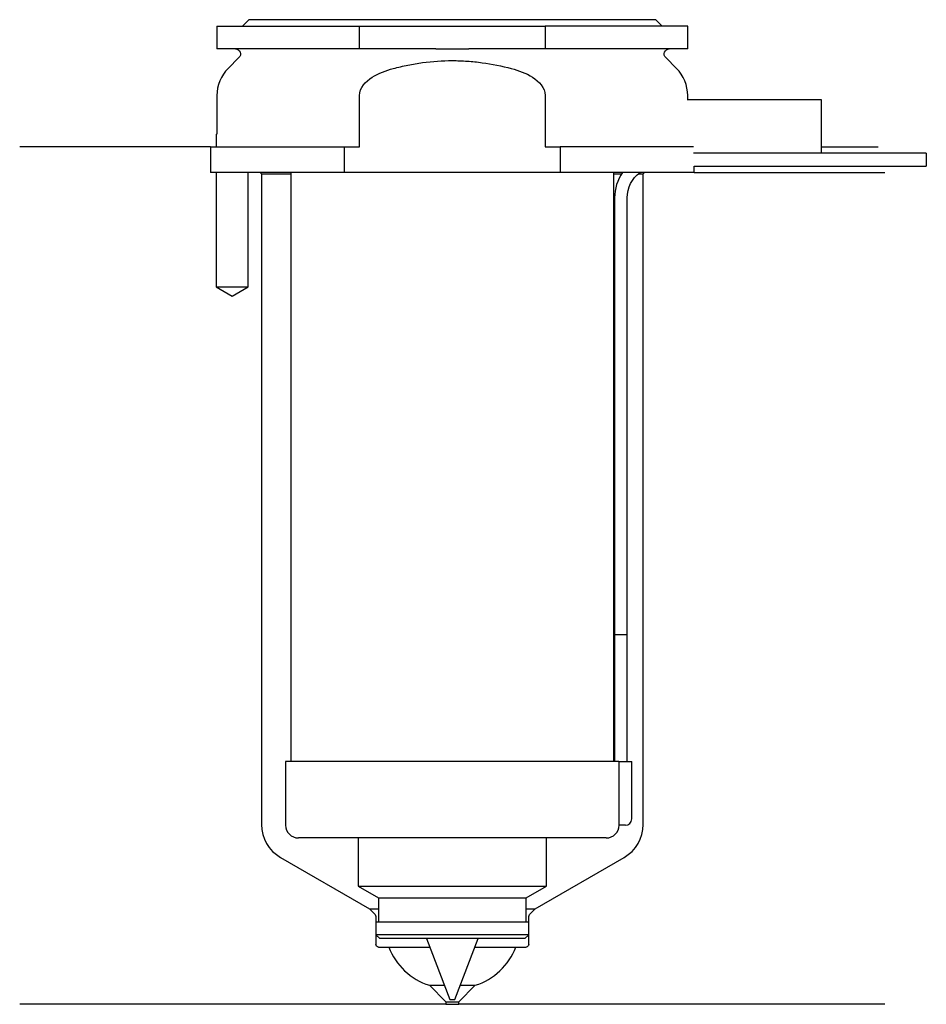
# Model space of a CAD drawing. Header units: inches. Extents: x 23.5 to 94.8, y 206.9 to 284.3.
import ezdxf

# ---------------------------------------------------------------- set-up
doc = ezdxf.new("R2010")
doc.units = ezdxf.units.IN
for name, color, linetype in [('201', 7, 'Continuous'), ('30', 7, 'Continuous'), ('32', 7, 'Continuous')]:
    doc.layers.add(name, color=color, linetype=linetype)

msp = doc.modelspace()

# ---------------------------------------------------------------- linework, layer by layer
at = {"layer": '201', "color": 113}
for p, q in [((38.526, 274.313), (23.526, 274.313)), ((38.526, 274.313), (38.526, 272.313)), ((86.525, 274.313), (90.992, 274.313)), ((38.976, 272.313), (38.976, 263.313)), ((41.476, 263.313), (41.476, 272.313)), ((42.426, 272.313), (42.526, 272.213)), ((42.526, 272.213), (42.526, 221.078)), ((42.526, 272.213), (44.826, 272.213)), ((70.225, 272.213), (70.836, 272.213)), ((72.151, 272.213), (72.526, 272.213)), ((72.526, 272.213), (72.626, 272.313)), ((72.526, 221.078), (72.526, 272.213)), ((76.526, 272.313), (91.526, 272.313)), ((38.976, 263.313), (40.226, 262.591)), ((40.226, 262.591), (41.476, 263.313)), ((44.026, 218.48), (51.021, 214.441)), ((64.031, 214.441), (71.026, 218.48)), ((51.021, 214.441), (51.403, 214.059)), ((51.021, 214.441), (51.721, 214.441)), ((63.33, 214.441), (64.031, 214.441)), ((63.648, 214.059), (64.031, 214.441)), ((51.521, 213.776), (51.521, 211.641)), ((63.531, 211.641), (63.531, 213.776)), ((51.721, 211.441), (52.526, 211.441)), ((52.526, 211.441), (55.757, 211.441)), ((59.294, 211.441), (62.526, 211.441)), ((62.526, 211.441), (63.331, 211.441)), ((55.726, 208.441), (56.897, 208.441)), ((55.726, 208.441), (57.026, 207.141)), ((58.026, 207.141), (59.326, 208.441)), ((58.154, 208.441), (59.326, 208.441)), ((57.026, 206.941), (23.526, 206.941)), ((57.026, 207.141), (58.026, 207.141)), ((57.026, 207.141), (57.026, 206.941)), ((57.026, 206.941), (58.026, 206.941)), ((58.026, 206.941), (58.026, 207.141)), ((91.526, 206.941), (58.026, 206.941))]:
    msp.add_line(p, q, dxfattribs=at)
for centre, radius, start, end in [((45.526, 221.078), 3, 180, 240), ((69.526, 221.078), 3, 300, 360), ((57.199, 213.219), 5, 200.83084, 252.86438), ((57.852, 213.219), 5, 287.13562, 339.16916)]:
    msp.add_arc(centre, radius, start, end, dxfattribs=at)
at = {"layer": '201', "color": 113, "extrusion": (0, 0, -1)}
for centre, radius, start, end in [((-51.121, 213.776), 0.4, 135, 180), ((-63.931, 213.776), 0.4, 0, 45), ((-51.721, 211.641), 0.2, -90, 0), ((-63.331, 211.641), 0.2, 180, 270)]:
    msp.add_arc(centre, radius, start, end, dxfattribs=at)
at = {"layer": '30', "color": 113}
for p, q in [((41.526, 284.313), (41.026, 283.813)), ((73.526, 284.313), (41.526, 284.313)), ((74.026, 283.813), (73.526, 284.313)), ((39.026, 283.813), (39.026, 282.013)), ((39.026, 283.813), (50.228, 283.813)), ((50.228, 282.013), (50.228, 283.813)), ((50.228, 283.813), (64.823, 283.813)), ((64.823, 283.813), (64.823, 282.013)), ((76.026, 283.813), (64.823, 283.813)), ((76.026, 282.013), (76.026, 283.813)), ((50.228, 282.013), (39.026, 282.013)), ((56.221, 282.013), (50.228, 282.013)), ((64.823, 282.013), (58.83, 282.013)), ((76.026, 282.013), (64.823, 282.013)), ((40.758, 281.33), (39.904, 280.476)), ((75.147, 280.476), (74.293, 281.33)), ((39.026, 278.355), (39.026, 275.313)), ((50.228, 274.313), (50.228, 278.355)), ((64.823, 278.355), (64.823, 274.313)), ((76.026, 278.013), (76.026, 278.355)), ((38.976, 275.313), (39.026, 275.313)), ((38.976, 275.313), (38.976, 274.313)), ((38.526, 274.313), (38.526, 272.313)), ((38.526, 274.313), (49.04, 274.313)), ((49.04, 272.313), (49.04, 274.313)), ((49.04, 274.313), (50.228, 274.313)), ((64.823, 274.313), (66.011, 274.313)), ((66.011, 274.313), (66.011, 272.313)), ((76.484, 274.313), (66.011, 274.313)), ((94.776, 273.813), (86.525, 273.813)), ((94.776, 273.813), (94.776, 272.813)), ((76.526, 272.813), (94.776, 272.813)), ((76.526, 272.313), (76.526, 272.813)), ((49.04, 272.313), (38.526, 272.313)), ((38.976, 272.313), (38.976, 263.313)), ((41.476, 263.313), (41.476, 272.313)), ((44.826, 272.313), (44.826, 226.013)), ((66.011, 272.313), (49.04, 272.313)), ((76.526, 272.313), (66.011, 272.313)), ((70.226, 226.013), (70.226, 272.313)), ((70.276, 270.313), (70.276, 236.013)), ((71.276, 236.013), (71.276, 270.313)), ((38.976, 263.313), (41.476, 263.313)), ((70.276, 236.013), (71.276, 236.013)), ((70.276, 236.013), (71.276, 236.013)), ((70.276, 236.013), (70.276, 226.013)), ((71.276, 226.013), (71.276, 236.013)), ((44.426, 226.013), (44.426, 221.013)), ((70.599, 226.013), (44.426, 226.013)), ((70.599, 226.013), (70.599, 221.513)), ((70.599, 226.013), (71.626, 226.013)), ((71.626, 221.513), (71.626, 226.013)), ((71.126, 221.013), (70.622, 221.013)), ((69.626, 220.013), (45.426, 220.013)), ((50.126, 220.013), (50.126, 216.234)), ((64.926, 216.234), (64.926, 220.013)), ((50.126, 216.234), (64.926, 216.234)), ((50.126, 216.234), (51.721, 215.313)), ((63.331, 215.313), (64.926, 216.234)), ((51.721, 215.313), (63.331, 215.313)), ((51.721, 215.313), (51.721, 213.413)), ((63.331, 213.413), (63.331, 215.313)), ((51.521, 213.413), (63.531, 213.413)), ((51.521, 213.413), (51.521, 212.413)), ((63.531, 212.413), (63.531, 213.413)), ((51.521, 212.413), (51.821, 212.113)), ((63.531, 212.413), (51.521, 212.413)), ((63.231, 212.113), (51.821, 212.113)), ((55.501, 212.113), (57.326, 207.313)), ((57.726, 207.313), (59.55, 212.113)), ((63.231, 212.113), (63.531, 212.413)), ((57.326, 207.313), (57.726, 207.313))]:
    msp.add_line(p, q, dxfattribs=at)
at = {"layer": '30', "color": 113, "extrusion": (0, 0, -1)}
for centre, radius, start, end in [((-40.476, 281.613), 0.4, 90, 225), ((-74.576, 281.613), 0.4, -45, 90), ((-73.776, 270.313), 2.5, 0, 53.12953)]:
    msp.add_arc(centre, radius, start, end, dxfattribs=at)
at = {"layer": '30', "color": 113}
for centre, radius, start, end in [((42.026, 278.355), 3, 135, 180), ((73.026, 278.355), 3, 0, 45), ((73.776, 270.313), 3.5, 145.14891, 180), ((71.126, 221.513), 0.5, -90, 0), ((45.426, 221.013), 1, 180, 270), ((69.626, 221.013), 1, -90, 0)]:
    msp.add_arc(centre, radius, start, end, dxfattribs=at)
for points, knots in [([(56.221, 282.013), (56.651, 282.013), (57.081, 282.01), (57.538, 282.01), (57.566, 282.01), (57.621, 282.01), (57.703, 282.01), (57.896, 282.01), (58.061, 282.011), (58.391, 282.012), (58.61, 282.013), (58.83, 282.013)], [0, 0, 0, 0, 0.5, 0.5, 0.53125, 0.53125, 0.5625, 0.625, 0.75, 0.75, 1, 1, 1, 1]), ([(52.888, 280.476), (53.077, 280.526), (53.269, 280.573), (53.652, 280.663), (53.843, 280.704), (54.42, 280.82), (54.805, 280.885), (55.965, 281.043), (56.743, 281.097), (57.723, 281.097), (57.919, 281.094), (58.312, 281.08), (58.509, 281.07), (59.098, 281.029), (59.487, 280.989), (60.647, 280.83), (61.41, 280.674), (62.163, 280.476)], [0, 0, 0, 0, 0.0625, 0.0625, 0.125, 0.125, 0.25, 0.25, 0.5, 0.5, 0.5625, 0.5625, 0.625, 0.625, 0.75, 0.75, 1, 1, 1, 1]), ([(50.228, 278.355), (50.228, 278.964), (50.71, 279.471), (51.729, 280.118), (52.309, 280.324), (52.888, 280.476)], [0, 0, 0, 0, 0.5, 0.5, 1, 1, 1, 1]), ([(62.163, 280.476), (62.746, 280.323), (63.311, 280.124), (64.343, 279.471), (64.823, 278.966), (64.823, 278.355)], [0, 0, 0, 0, 0.5, 0.5, 1, 1, 1, 1]), ([(70.599, 221.513), (70.599, 221.458), (70.6, 221.402), (70.602, 221.297), (70.604, 221.247), (70.607, 221.161), (70.61, 221.123), (70.614, 221.063), (70.616, 221.041), (70.618, 221.028), (70.619, 221.018), (70.621, 221.013)], [0, 0, 0, 0, 0.208202, 0.208202, 0.416635, 0.416635, 0.625338, 0.625338, 0.835614, 0.835614, 1, 1, 1, 1])]:
    msp.add_open_spline(points, degree=3, knots=knots, dxfattribs=at)
at = {"layer": '32', "color": 113}
for p, q in [((86.526, 278.013), (75.983, 278.013)), ((86.526, 273.813), (86.526, 278.013)), ((86.526, 273.813), (76.484, 273.813))]:
    msp.add_line(p, q, dxfattribs=at)

doc.saveas('drawing.dxf')
